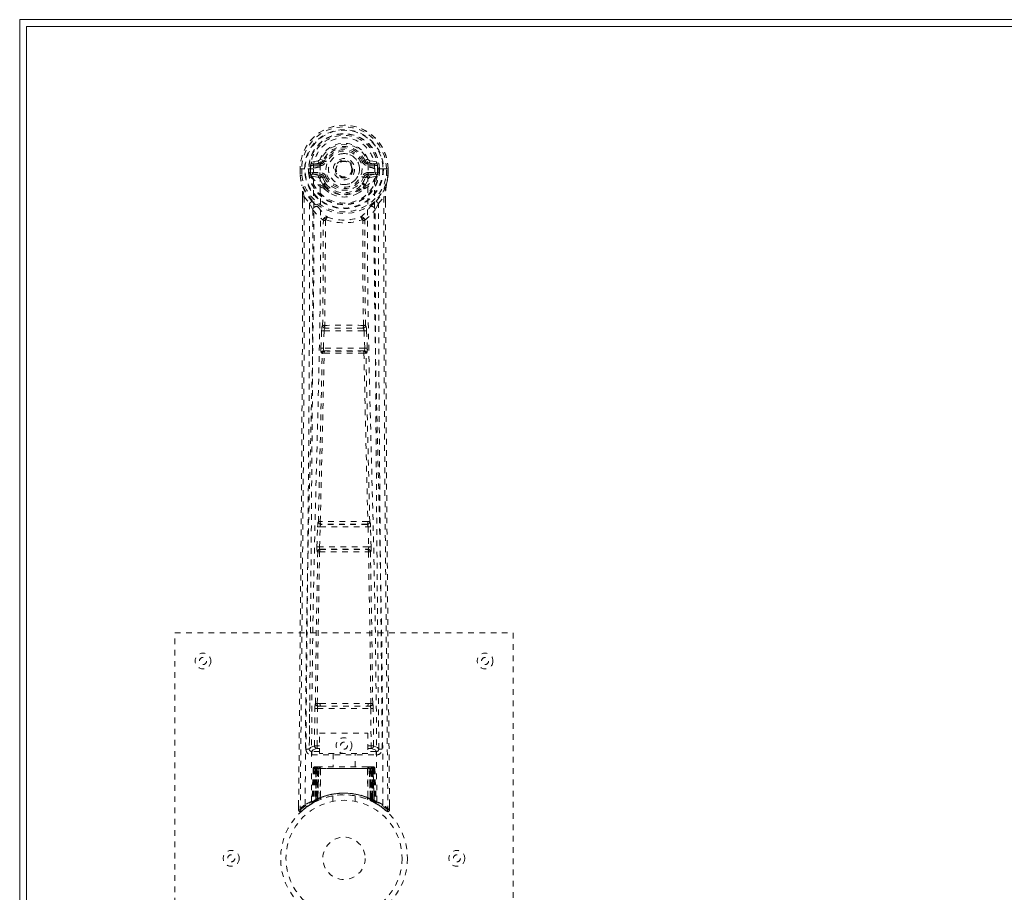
# Model space of a CAD drawing. Header units: inches. Extents: x 23.7 to 107.2, y 42 to 71.8.
# Tile 2 of 6: x 23.7 to 41.1, y 56.3 to 71.8. Entities that reach past the tile are written whole.
import ezdxf

# ---------------------------------------------------------------- set-up
doc = ezdxf.new("R2010")
doc.units = ezdxf.units.IN
doc.header["$MEASUREMENT"] = 0
doc.linetypes.add('SLD-Dashed', pattern=[0.075, 0.05, -0.025])
doc.linetypes.add('SLD-Solid', pattern=[0])

msp = doc.modelspace()

# ---------------------------------------------------------------- linework, layer by layer
at = {"color": 7, "linetype": 'SLD-Solid', "lineweight": 15}
for p, q in [((23.674, 71.772), (107.174, 71.772)), ((23.674, 42.022), (23.674, 71.772)), ((23.793, 71.653), (23.793, 42.14)), ((107.056, 71.653), (23.793, 71.653)), ((23.793, 71.653), (107.056, 71.653)), ((23.793, 42.14), (23.793, 71.653))]:
    msp.add_line(p, q, dxfattribs=at)
at = {"color": 7, "linetype": 'SLD-Dashed', "lineweight": 0}
for p, q in [((29.001, 69.298), (29.056, 69.275)), ((28.645, 69.128), (28.645, 69.011)), ((28.649, 69.128), (28.645, 69.128)), ((28.646, 69.128), (28.646, 69.011)), ((28.702, 69.127), (28.649, 69.128)), ((28.674, 69.127), (28.675, 69.011)), ((28.725, 69.127), (28.702, 69.127)), ((28.731, 69.127), (28.725, 69.127)), ((28.881, 69.127), (28.731, 69.127)), ((28.796, 69.054), (28.796, 69.126)), ((28.831, 69.126), (28.826, 69.126)), ((28.826, 69.126), (28.826, 69.055)), ((28.831, 69.049), (28.831, 69.126)), ((28.968, 69.271), (28.849, 69.248)), ((28.879, 69.212), (28.996, 69.232)), ((28.879, 69.212), (28.879, 69.182)), ((28.996, 69.212), (28.879, 69.212)), ((28.996, 69.182), (28.879, 69.182)), ((28.996, 69.232), (28.996, 69.212)), ((28.996, 69.182), (28.996, 69.212)), ((29.051, 69.267), (29.056, 69.275)), ((29.056, 69.275), (29.078, 69.266)), ((29.581, 69.121), (29.58, 69.105)), ((29.581, 69.129), (29.581, 69.121)), ((29.771, 69.266), (29.793, 69.275)), ((29.793, 69.275), (29.797, 69.267)), ((29.853, 69.232), (29.97, 69.212)), ((29.853, 69.232), (29.853, 69.212)), ((29.97, 69.212), (29.853, 69.212)), ((29.853, 69.182), (29.853, 69.212)), ((29.97, 69.182), (29.853, 69.182)), ((30, 69.248), (29.881, 69.271)), ((29.968, 69.127), (29.968, 69.127)), ((30.118, 69.127), (29.968, 69.127)), ((29.97, 69.182), (29.97, 69.212)), ((30.018, 69.126), (30.023, 69.126)), ((30.018, 69.049), (30.018, 69.126)), ((30.023, 69.055), (30.023, 69.126)), ((30.053, 69.127), (30.053, 69.054)), ((30.053, 69.127), (30.053, 69.127)), ((30.124, 69.127), (30.118, 69.127)), ((30.147, 69.127), (30.124, 69.127)), ((30.2, 69.128), (30.147, 69.127)), ((30.174, 69.011), (30.174, 69.127)), ((30.204, 69.128), (30.2, 69.128)), ((30.202, 69.011), (30.203, 69.128)), ((30.204, 69.128), (30.204, 69.011)), ((28.645, 69.011), (28.645, 69.007)), ((28.796, 69.054), (28.826, 69.055)), ((28.796, 69.054), (28.796, 69.054)), ((28.826, 69.055), (28.832, 69.036)), ((28.832, 69.036), (28.831, 69.049)), ((28.838, 69.011), (28.841, 69.007)), ((28.851, 68.996), (28.841, 69.007)), ((28.851, 68.996), (28.966, 68.975)), ((28.866, 69.06), (28.866, 69.03)), ((28.866, 69.06), (28.996, 69.06)), ((28.996, 69.005), (28.866, 69.03)), ((28.866, 69.03), (28.996, 69.03)), ((28.996, 69.06), (28.996, 69.03)), ((28.996, 69.005), (28.996, 69.03)), ((29.051, 68.964), (29.044, 68.975)), ((29.078, 68.975), (29.051, 68.964)), ((29.798, 68.964), (29.771, 68.975)), ((29.805, 68.975), (29.798, 68.964)), ((29.853, 69.06), (29.853, 69.03)), ((29.853, 69.06), (29.983, 69.06)), ((29.983, 69.03), (29.853, 69.005)), ((29.853, 69.005), (29.853, 69.03)), ((29.853, 69.03), (29.983, 69.03)), ((29.883, 68.975), (29.998, 68.996)), ((29.983, 69.03), (29.983, 69.06)), ((30.008, 69.007), (29.998, 68.996)), ((29.998, 68.996), (29.998, 68.996)), ((29.998, 68.996), (29.998, 68.996)), ((30.008, 69.007), (30.011, 69.011)), ((30.023, 69.055), (30.017, 69.036)), ((30.017, 69.036), (30.018, 69.049)), ((30.053, 69.054), (30.053, 69.054)), ((30.204, 69.007), (30.204, 69.011)), ((29.053, 68.815), (29.053, 68.837)), ((29.072, 68.77), (29.06, 68.787)), ((29.076, 68.842), (29.077, 68.82)), ((29.772, 68.82), (29.773, 68.842)), ((29.789, 68.787), (29.777, 68.77)), ((29.796, 68.815), (29.796, 68.837)), ((28.688, 68.628), (28.688, 68.527)), ((28.689, 68.628), (28.689, 68.526)), ((28.717, 68.627), (28.814, 68.512)), ((30.035, 68.512), (30.131, 68.627)), ((30.16, 68.539), (30.16, 68.628)), ((30.161, 68.628), (30.161, 68.539)), ((28.873, 68.399), (28.814, 68.512)), ((30.035, 68.512), (29.976, 68.399)), ((29.045, 66.346), (29.044, 66.346)), ((29.804, 66.346), (29.804, 66.346)), ((29.014, 65.947), (29.026, 66.256)), ((29.026, 66.256), (29.028, 66.289)), ((29.058, 65.945), (29.07, 66.254)), ((29.07, 66.254), (29.779, 66.254)), ((29.089, 66.299), (29.09, 66.299)), ((29.76, 66.299), (29.089, 66.299)), ((29.759, 66.299), (29.76, 66.299)), ((29.779, 66.254), (29.791, 65.945)), ((29.823, 66.256), (29.82, 66.289)), ((29.835, 65.947), (29.823, 66.256)), ((29.037, 65.853), (29.024, 65.857)), ((29.791, 65.945), (29.058, 65.945)), ((29.081, 65.896), (29.068, 65.9)), ((29.068, 65.9), (29.78, 65.9)), ((29.78, 65.9), (29.768, 65.896)), ((29.812, 65.853), (29.825, 65.857)), ((28.969, 62.867), (28.969, 62.867)), ((29.88, 62.867), (29.88, 62.867)), ((28.944, 62.425), (28.955, 62.777)), ((28.989, 62.423), (29, 62.776)), ((29, 62.776), (29.849, 62.776)), ((29.013, 62.821), (29.014, 62.821)), ((29.836, 62.821), (29.013, 62.821)), ((29.835, 62.821), (29.836, 62.821)), ((29.849, 62.776), (29.86, 62.423)), ((29.904, 62.425), (29.894, 62.777)), ((28.952, 62.335), (28.958, 62.332)), ((29.86, 62.423), (28.989, 62.423)), ((29.002, 62.376), (28.996, 62.378)), ((28.996, 62.378), (29.852, 62.378)), ((29.852, 62.378), (29.847, 62.376)), ((29.891, 62.332), (29.897, 62.335)), ((26.424, 52.897), (26.424, 60.897)), ((26.424, 60.897), (32.424, 60.897)), ((32.424, 60.897), (32.424, 52.897)), ((28.816, 59.654), (28.808, 58.84)), ((28.9, 58.893), (28.907, 59.554)), ((28.945, 58.893), (28.952, 59.553)), ((28.999, 59.644), (28.95, 59.643)), ((28.952, 59.553), (29.897, 59.553)), ((28.961, 59.597), (29.008, 59.597)), ((29.008, 59.597), (29.84, 59.597)), ((29.84, 59.597), (29.888, 59.597)), ((29.899, 59.643), (29.85, 59.644)), ((29.897, 59.553), (29.904, 58.893)), ((29.949, 58.893), (29.942, 59.554)), ((30.041, 58.84), (30.033, 59.654)), ((28.987, 59.12), (29.848, 59.12)), ((28.987, 58.754), (28.987, 59.12)), ((29.848, 59.12), (29.848, 58.754)), ((28.808, 58.84), (28.808, 58.838)), ((28.808, 58.838), (28.808, 58.829)), ((28.808, 58.836), (28.811, 58.819)), ((28.945, 58.848), (28.945, 58.893)), ((28.987, 58.893), (28.945, 58.893)), ((28.987, 58.848), (28.945, 58.848)), ((29.848, 58.893), (29.904, 58.893)), ((29.848, 58.848), (29.904, 58.848)), ((29.949, 58.893), (29.904, 58.893)), ((29.904, 58.848), (29.904, 58.893)), ((30.038, 58.819), (30.041, 58.836)), ((30.04, 58.829), (30.041, 58.838)), ((30.041, 58.838), (30.041, 58.84)), ((28.853, 58.791), (28.853, 58.731)), ((28.987, 58.791), (28.853, 58.791)), ((28.853, 58.731), (29.996, 58.731)), ((29.848, 58.754), (28.987, 58.754)), ((29.229, 58.754), (29.229, 58.522)), ((29.619, 58.522), (29.619, 58.754)), ((29.996, 58.791), (29.848, 58.791)), ((29.996, 58.731), (29.996, 58.791)), ((28.878, 58.493), (28.857, 57.887)), ((28.891, 58.493), (28.871, 57.895)), ((28.891, 58.493), (28.878, 58.493)), ((28.91, 58.493), (28.889, 57.906)), ((28.912, 58.496), (28.89, 57.902)), ((28.909, 58.522), (28.905, 58.521)), ((28.91, 58.522), (28.91, 58.522)), ((28.976, 58.493), (28.91, 58.493)), ((28.918, 58.522), (28.917, 58.519)), ((28.917, 58.493), (28.917, 57.935)), ((28.922, 58.522), (28.918, 58.522)), ((28.931, 58.522), (28.921, 58.522)), ((28.922, 58.493), (29.927, 58.493)), ((28.922, 57.938), (28.922, 58.493)), ((28.93, 57.942), (28.931, 58.493)), ((28.935, 58.522), (28.931, 58.522)), ((28.935, 58.493), (28.935, 57.944)), ((29.914, 58.493), (28.935, 58.493)), ((29.006, 58.522), (28.94, 58.522)), ((28.949, 58.493), (28.949, 57.951)), ((28.952, 58.493), (28.949, 58.493)), ((28.952, 58.493), (29.896, 58.493)), ((28.952, 57.952), (28.952, 58.493)), ((28.957, 57.941), (28.976, 58.493)), ((28.978, 58.493), (28.959, 57.942)), ((28.976, 58.493), (28.978, 58.493)), ((29.002, 57.97), (29.006, 58.494)), ((29.008, 58.493), (29.004, 57.971)), ((29.008, 58.493), (29.006, 58.494)), ((29.84, 58.522), (29.008, 58.522)), ((29.841, 58.493), (29.008, 58.493)), ((29.842, 58.494), (29.841, 58.493)), ((29.845, 57.971), (29.841, 58.493)), ((29.842, 58.494), (29.847, 57.97)), ((29.909, 58.522), (29.843, 58.522)), ((29.871, 58.493), (29.872, 58.493)), ((29.89, 57.942), (29.871, 58.493)), ((29.939, 58.493), (29.872, 58.493)), ((29.872, 58.493), (29.892, 57.941)), ((29.9, 58.493), (29.896, 58.493)), ((29.896, 58.493), (29.896, 57.952)), ((29.9, 57.951), (29.9, 58.493)), ((29.918, 58.522), (29.914, 58.522)), ((29.914, 57.944), (29.914, 58.493)), ((29.927, 58.522), (29.918, 58.522)), ((29.918, 58.493), (29.919, 57.942)), ((29.931, 58.522), (29.926, 58.522)), ((29.927, 58.493), (29.927, 57.938)), ((29.932, 57.935), (29.932, 58.493)), ((29.959, 57.902), (29.937, 58.496)), ((29.939, 58.522), (29.939, 58.522)), ((29.939, 58.493), (29.96, 57.906)), ((29.944, 58.521), (29.94, 58.522)), ((29.957, 58.493), (29.978, 57.895)), ((29.971, 58.493), (29.957, 58.493)), ((29.971, 58.493), (29.992, 57.887)), ((28.961, 57.924), (28.949, 57.951)), ((28.964, 57.926), (28.952, 57.952)), ((29.002, 57.97), (29.004, 57.971)), ((29.224, 58.004), (29.224, 57.907)), ((29.624, 57.907), (29.624, 58.004)), ((29.845, 57.971), (29.847, 57.97)), ((29.896, 57.952), (29.885, 57.926)), ((29.9, 57.951), (29.888, 57.924)), ((28.618, 57.84), (28.618, 57.755)), ((28.668, 57.732), (28.769, 57.813)), ((28.778, 57.82), (28.839, 57.858)), ((28.842, 57.862), (28.856, 57.87)), ((28.857, 57.887), (28.871, 57.895)), ((28.874, 57.881), (28.94, 57.915)), ((28.889, 57.906), (28.957, 57.941)), ((28.897, 57.912), (28.902, 57.911)), ((28.917, 57.935), (28.922, 57.938)), ((28.929, 57.91), (28.917, 57.935)), ((28.929, 57.91), (28.921, 57.905)), ((28.934, 57.912), (28.922, 57.938)), ((28.934, 57.912), (28.929, 57.91)), ((28.942, 57.916), (28.93, 57.942)), ((28.961, 57.924), (28.934, 57.912)), ((28.947, 57.918), (28.935, 57.944)), ((28.94, 57.915), (28.942, 57.916)), ((28.942, 57.916), (28.947, 57.918)), ((28.959, 57.942), (28.957, 57.941)), ((29.004, 57.943), (29.007, 57.944)), ((29.841, 57.944), (29.844, 57.943)), ((29.888, 57.924), (29.885, 57.926)), ((29.892, 57.941), (29.89, 57.942)), ((29.892, 57.941), (29.96, 57.906)), ((29.914, 57.944), (29.902, 57.918)), ((29.902, 57.918), (29.906, 57.916)), ((29.919, 57.942), (29.906, 57.916)), ((29.907, 57.916), (29.908, 57.915)), ((29.908, 57.915), (29.975, 57.881)), ((29.927, 57.938), (29.914, 57.912)), ((29.92, 57.91), (29.914, 57.912)), ((29.932, 57.935), (29.92, 57.91)), ((29.927, 57.938), (29.932, 57.935)), ((29.978, 57.895), (29.992, 57.887)), ((29.993, 57.87), (30.006, 57.862)), ((30.231, 57.755), (30.23, 57.839)), ((28.618, 57.755), (28.648, 57.755))]:
    msp.add_line(p, q, dxfattribs=at)
at = {"color": 7, "linetype": 'SLD-Dashed', "lineweight": 0, "flags": 128}
for points in [[(28.999, 69.157), (29.004, 69.235), (29.027, 69.311), (29.066, 69.38), (29.12, 69.441), (29.186, 69.491), (29.26, 69.527), (29.341, 69.55), (29.424, 69.557), (29.508, 69.55), (29.589, 69.527), (29.663, 69.491), (29.729, 69.441), (29.783, 69.38), (29.822, 69.311), (29.845, 69.235), (29.85, 69.157)], [(28.645, 69.128), (28.645, 69.128), (28.646, 69.128), (28.648, 69.127), (28.652, 69.127), (28.656, 69.127), (28.662, 69.127), (28.668, 69.127), (28.674, 69.127)], [(28.736, 57.849), (28.742, 59.439), (28.76, 61.028), (28.791, 62.615), (28.829, 64.198), (28.858, 65.438), (28.882, 66.673), (28.892, 67.904), (28.881, 69.127)], [(28.879, 69.182), (28.856, 69.186), (28.836, 69.199)], [(28.845, 57.904), (28.852, 59.49), (28.872, 61.075), (28.905, 62.658), (28.946, 64.237), (28.977, 65.474), (29.001, 66.707), (29.011, 67.935), (28.999, 69.157)], [(29.105, 69.255), (29.1, 69.257), (29.095, 69.259), (29.09, 69.261), (29.086, 69.263), (29.083, 69.264), (29.08, 69.265), (29.078, 69.266), (29.078, 69.266)], [(29.743, 69.255), (29.749, 69.257), (29.754, 69.259), (29.759, 69.261), (29.763, 69.263), (29.766, 69.264), (29.769, 69.265), (29.77, 69.266), (29.771, 69.266)], [(30.004, 57.904), (29.997, 59.49), (29.977, 61.075), (29.944, 62.658), (29.903, 64.237), (29.872, 65.474), (29.847, 66.707), (29.838, 67.935), (29.85, 69.157)], [(30.112, 57.849), (30.107, 59.439), (30.088, 61.028), (30.058, 62.615), (30.02, 64.198), (29.99, 65.438), (29.967, 66.673), (29.957, 67.904), (29.968, 69.127)], [(30.013, 69.199), (29.993, 69.186), (29.97, 69.182)], [(30.023, 69.126), (30.027, 69.126), (30.033, 69.126), (30.043, 69.126), (30.053, 69.127)], [(30.174, 69.127), (30.181, 69.127), (30.187, 69.127), (30.192, 69.127), (30.197, 69.127), (30.201, 69.127), (30.203, 69.127), (30.204, 69.128), (30.204, 69.128)], [(28.645, 69.011), (28.658, 68.916), (28.674, 68.841)], [(28.645, 69.007), (28.646, 69.007), (28.648, 69.007), (28.651, 69.007), (28.655, 69.008), (28.659, 69.009), (28.664, 69.009), (28.669, 69.01), (28.675, 69.011)], [(28.675, 69.011), (28.668, 69.011), (28.662, 69.011), (28.657, 69.011), (28.652, 69.011), (28.648, 69.011), (28.646, 69.011), (28.645, 69.011), (28.645, 69.011)], [(28.645, 69.007), (28.657, 68.918), (28.676, 68.83)], [(28.826, 69.055), (28.826, 69.055), (28.826, 69.055)], [(28.831, 69.049), (28.848, 69.057), (28.866, 69.06)], [(28.994, 68.953), (28.98, 68.97), (28.966, 68.975)], [(29.053, 68.837), (29.022, 68.888), (28.994, 68.953)], [(29.051, 68.964), (29.077, 68.903), (29.105, 68.856)], [(29.105, 68.987), (29.1, 68.984), (29.095, 68.982), (29.09, 68.98), (29.086, 68.979), (29.083, 68.977), (29.08, 68.976), (29.078, 68.975), (29.078, 68.975)], [(29.743, 68.987), (29.749, 68.984), (29.754, 68.982), (29.759, 68.98), (29.763, 68.979), (29.766, 68.977), (29.769, 68.976), (29.77, 68.975), (29.771, 68.975)], [(29.796, 68.837), (29.827, 68.888), (29.855, 68.953)], [(29.855, 68.953), (29.869, 68.97), (29.883, 68.975)], [(29.983, 69.06), (30.001, 69.057), (30.018, 69.049)], [(30.053, 69.054), (30.042, 69.054), (30.033, 69.055), (30.026, 69.055), (30.023, 69.055)], [(30.023, 69.055), (30.023, 69.055), (30.023, 69.055)], [(30.173, 68.83), (30.19, 68.908), (30.204, 69.007)], [(30.204, 69.011), (30.204, 69.011), (30.203, 69.011), (30.2, 69.011), (30.197, 69.011), (30.192, 69.011), (30.186, 69.011), (30.18, 69.011), (30.174, 69.011)], [(30.204, 69.007), (30.203, 69.007), (30.201, 69.007), (30.198, 69.007), (30.194, 69.008), (30.19, 69.009), (30.185, 69.009), (30.179, 69.01), (30.174, 69.011)], [(30.204, 69.011), (30.191, 68.916), (30.175, 68.841)], [(28.674, 68.841), (28.674, 68.835), (28.676, 68.83)], [(28.856, 68.552), (28.755, 68.675), (28.676, 68.83)], [(29.072, 68.77), (29.147, 68.71), (29.197, 68.684)], [(29.652, 68.684), (29.702, 68.71), (29.777, 68.77)], [(29.993, 68.552), (30.094, 68.675), (30.173, 68.83)], [(30.173, 68.83), (30.175, 68.835), (30.175, 68.841)], [(28.717, 68.627), (28.719, 67.813), (28.718, 66.964), (28.716, 66.081), (28.712, 65.278), (28.709, 64.761), (28.706, 64.219), (28.701, 63.652), (28.697, 63.089), (28.693, 62.601), (28.687, 61.954), (28.681, 61.266), (28.674, 60.537), (28.667, 59.86), (28.648, 57.755)], [(28.688, 68.628), (28.687, 68.628), (28.688, 68.628), (28.691, 68.628), (28.695, 68.627), (28.7, 68.627), (28.705, 68.627), (28.711, 68.627), (28.717, 68.627)], [(30.131, 68.627), (30.13, 67.889), (30.131, 67.108), (30.133, 66.285), (30.136, 65.42), (30.141, 64.623), (30.146, 63.794), (30.148, 63.603), (30.149, 63.411), (30.151, 63.217), (30.152, 63.083), (30.153, 62.954), (30.154, 62.818), (30.155, 62.677), (30.159, 62.223), (30.164, 61.719), (30.169, 61.163), (30.172, 60.812), (30.176, 60.44), (30.18, 60.037), (30.184, 59.661), (30.188, 59.171), (30.192, 58.735), (30.196, 58.354), (30.199, 58.027), (30.201, 57.755)], [(30.131, 68.627), (30.137, 68.627), (30.143, 68.627), (30.149, 68.627), (30.154, 68.627), (30.158, 68.628), (30.161, 68.628), (30.161, 68.628), (30.161, 68.628)], [(28.688, 68.527), (28.685, 65.91), (28.668, 63.194), (28.643, 60.472), (28.618, 57.755)], [(28.814, 68.512), (28.814, 67.771), (28.812, 66.999), (28.81, 66.196), (28.806, 65.43), (28.801, 64.655), (28.795, 63.879), (28.788, 63.123), (28.782, 62.398), (28.776, 61.722), (28.768, 60.966), (28.761, 60.256), (28.755, 59.559), (28.748, 58.837)], [(28.951, 68.464), (28.96, 68.455), (28.966, 68.449)], [(29.883, 68.449), (29.888, 68.455), (29.898, 68.464)], [(30.101, 58.837), (30.098, 59.213), (30.093, 59.642), (30.089, 60.111), (30.085, 60.536), (30.083, 60.759), (30.08, 60.981), (30.078, 61.204), (30.076, 61.456), (30.073, 61.711), (30.071, 61.959), (30.066, 62.462), (30.062, 62.93), (30.058, 63.362), (30.055, 63.785), (30.051, 64.275), (30.045, 65.115), (30.04, 65.964), (30.037, 66.841), (30.035, 67.695), (30.035, 68.512)], [(30.161, 68.539), (30.164, 65.911), (30.181, 63.193), (30.206, 60.474), (30.231, 57.755)], [(28.873, 68.399), (28.864, 65.213), (28.838, 62.025), (28.808, 58.836)], [(28.873, 68.399), (28.957, 68.301), (29.055, 68.215)], [(29.794, 68.215), (29.892, 68.301), (29.976, 68.399)], [(30.041, 58.836), (30.01, 62.025), (29.985, 65.213), (29.976, 68.399)], [(29.045, 66.346), (29.056, 67.278), (29.057, 68.207)], [(29.103, 68.224), (29.098, 68.233), (29.091, 68.24), (29.083, 68.244), (29.075, 68.244), (29.067, 68.241), (29.061, 68.234), (29.057, 68.226), (29.055, 68.215)], [(29.093, 68.213), (29.092, 67.284), (29.081, 66.351)], [(29.103, 68.224), (29.096, 68.22), (29.093, 68.217), (29.093, 68.215), (29.093, 68.213)], [(29.794, 68.215), (29.792, 68.226), (29.788, 68.234), (29.782, 68.241), (29.774, 68.244), (29.766, 68.244), (29.758, 68.24), (29.751, 68.233), (29.746, 68.224)], [(29.756, 68.213), (29.756, 68.215), (29.755, 68.217), (29.753, 68.22), (29.746, 68.224)], [(29.768, 66.351), (29.757, 67.284), (29.756, 68.213)], [(29.804, 66.346), (29.793, 67.278), (29.792, 68.207)], [(29.026, 66.256), (29.031, 66.256), (29.041, 66.255), (29.055, 66.255), (29.07, 66.254)], [(29.07, 66.254), (29.071, 66.263), (29.073, 66.271), (29.077, 66.285), (29.083, 66.295), (29.086, 66.298), (29.088, 66.299), (29.089, 66.299)], [(29.779, 66.254), (29.786, 66.254), (29.794, 66.255), (29.801, 66.255), (29.808, 66.255), (29.813, 66.255), (29.818, 66.256), (29.821, 66.256), (29.823, 66.256)], [(28.969, 62.867), (29.004, 64.363), (29.037, 65.853)], [(29.003, 62.87), (29.039, 64.366), (29.072, 65.858)], [(29.014, 65.947), (29.016, 65.947), (29.019, 65.947), (29.024, 65.947), (29.029, 65.946), (29.036, 65.946), (29.043, 65.946), (29.05, 65.946), (29.058, 65.945)], [(29.068, 65.9), (29.064, 65.904), (29.06, 65.914), (29.058, 65.928), (29.058, 65.937), (29.058, 65.945)], [(29.776, 65.858), (29.81, 64.366), (29.845, 62.87)], [(29.791, 65.945), (29.791, 65.937), (29.791, 65.928), (29.789, 65.914), (29.785, 65.904), (29.78, 65.9)], [(29.791, 65.945), (29.798, 65.946), (29.806, 65.946), (29.813, 65.946), (29.82, 65.946), (29.825, 65.947), (29.83, 65.947), (29.833, 65.947), (29.835, 65.947)], [(29.88, 62.867), (29.845, 64.363), (29.812, 65.853)], [(28.974, 62.848), (28.972, 62.85), (28.969, 62.867)], [(28.955, 62.777), (28.957, 62.811), (28.957, 62.813)], [(28.955, 62.777), (28.957, 62.777), (28.96, 62.777), (28.964, 62.777), (28.97, 62.777), (28.977, 62.777), (28.984, 62.776), (28.992, 62.776), (29, 62.776)], [(29.849, 62.776), (29.857, 62.776), (29.865, 62.776), (29.872, 62.777), (29.879, 62.777), (29.884, 62.777), (29.889, 62.777), (29.892, 62.777), (29.894, 62.777)], [(29.894, 62.777), (29.892, 62.811), (29.892, 62.813)], [(28.917, 59.642), (28.933, 60.988), (28.958, 62.332)], [(28.944, 62.425), (28.946, 62.425), (28.949, 62.424), (28.954, 62.424), (28.959, 62.424), (28.966, 62.424), (28.973, 62.424), (28.981, 62.424), (28.989, 62.423)], [(28.95, 59.643), (28.966, 60.99), (28.991, 62.335)], [(29.857, 62.335), (29.882, 60.99), (29.899, 59.643)], [(29.86, 62.423), (29.868, 62.424), (29.876, 62.424), (29.883, 62.424), (29.89, 62.424), (29.895, 62.424), (29.9, 62.424), (29.903, 62.425), (29.904, 62.425)], [(29.932, 59.642), (29.916, 60.988), (29.891, 62.332)], [(28.907, 59.554), (28.912, 59.554), (28.922, 59.553), (28.936, 59.553), (28.952, 59.553)], [(28.961, 59.597), (28.944, 59.601), (28.933, 59.608)], [(28.999, 59.644), (29.21, 59.644), (29.424, 59.644), (29.639, 59.644), (29.85, 59.644)], [(29.008, 59.597), (29.213, 59.597), (29.419, 59.597), (29.63, 59.597), (29.84, 59.597)], [(29.897, 59.553), (29.912, 59.553), (29.927, 59.553), (29.937, 59.554), (29.942, 59.554)], [(28.9, 58.893), (28.831, 58.865), (28.81, 58.839)], [(28.853, 58.791), (28.876, 58.819), (28.945, 58.848)], [(28.9, 58.893), (28.905, 58.893), (28.915, 58.893), (28.929, 58.893), (28.945, 58.893)], [(29.904, 58.848), (29.973, 58.819), (29.996, 58.791)], [(30.041, 58.836), (30.018, 58.865), (29.949, 58.893)], [(28.878, 58.493), (28.881, 58.493), (28.889, 58.493), (28.902, 58.493), (28.917, 58.493)], [(28.931, 58.493), (28.916, 58.493), (28.903, 58.493), (28.895, 58.493), (28.891, 58.493)], [(28.91, 58.493), (28.91, 58.493), (28.912, 58.493), (28.915, 58.493), (28.92, 58.493), (28.926, 58.493), (28.933, 58.493), (28.941, 58.493), (28.949, 58.493)], [(28.931, 58.52), (28.927, 58.521), (28.925, 58.521), (28.923, 58.522), (28.923, 58.522)], [(28.988, 58.512), (28.981, 58.502), (28.978, 58.493)], [(29.006, 58.494), (28.992, 58.508), (28.988, 58.512)], [(29.842, 58.494), (29.857, 58.508), (29.861, 58.512)], [(29.871, 58.493), (29.868, 58.502), (29.861, 58.512)], [(29.9, 58.493), (29.908, 58.493), (29.916, 58.493), (29.923, 58.493), (29.929, 58.493), (29.933, 58.493), (29.937, 58.493), (29.939, 58.493), (29.939, 58.493)], [(29.91, 58.521), (29.909, 58.522), (29.908, 58.522)], [(29.925, 58.522), (29.925, 58.522), (29.924, 58.521), (29.922, 58.521), (29.918, 58.52)], [(29.957, 58.493), (29.954, 58.493), (29.945, 58.493), (29.933, 58.493), (29.918, 58.493)], [(29.932, 58.493), (29.947, 58.493), (29.96, 58.493), (29.968, 58.493), (29.971, 58.493)], [(29.939, 58.492), (29.938, 58.499), (29.937, 58.501)], [(29.958, 57.89), (29.952, 57.893), (29.92, 57.91)], [(29.961, 57.898), (29.96, 57.904), (29.96, 57.906)], [(29.998, 57.87), (29.992, 57.881), (29.987, 57.894)], [(29.992, 57.881), (29.991, 57.887), (29.991, 57.888)], [(28.621, 57.755), (28.622, 57.747), (28.626, 57.74), (28.631, 57.733), (28.637, 57.728), (28.645, 57.726), (28.652, 57.725), (28.659, 57.727), (28.666, 57.731)], [(30.201, 57.755), (30.194, 57.746), (30.187, 57.739), (30.183, 57.734), (30.181, 57.732)], [(30.183, 57.735), (30.19, 57.731), (30.198, 57.729), (30.206, 57.728), (30.214, 57.73), (30.221, 57.733), (30.226, 57.738), (30.23, 57.745), (30.231, 57.753)], [(30.231, 57.755), (30.231, 57.755), (30.229, 57.755), (30.222, 57.755), (30.213, 57.755), (30.207, 57.755), (30.201, 57.755)]]:
    msp.add_lwpolyline(points, dxfattribs=at)
at = {"color": 7, "linetype": 'SLD-Dashed', "lineweight": 0}
for centre, radius in [((29.424, 69.121), 0.7), ((29.424, 69.121), 0.69), ((29.424, 69.121), 0.623), ((29.424, 69.121), 0.32), ((29.424, 69.121), 0.275), ((29.424, 69.121), 0.188), ((29.424, 69.121), 0.157), ((29.424, 69.121), 0.142), ((29.424, 69.121), 0.139), ((29.424, 69.121), 0.138), ((26.924, 60.397), 0.14), ((26.924, 60.397), 0.0625), ((31.924, 60.397), 0.14), ((31.924, 60.397), 0.0625), ((29.424, 58.897), 0.14), ((29.424, 58.897), 0.0625), ((29.424, 56.897), 1.125), ((29.424, 56.897), 1.03), ((29.424, 56.897), 0.375), ((27.424, 56.897), 0.141), ((27.424, 56.897), 0.0625), ((31.424, 56.897), 0.141), ((31.424, 56.897), 0.0625)]:
    msp.add_circle(centre, radius, dxfattribs=at)
for centre, radius, start, end in [((29.424, 69.121), 0.78, 0, 179.4852), ((29.424, 69.121), 0.78, 0.5288, 179.4712), ((29.424, 69.121), 0.75, 0.4561, 179.5439), ((29.424, 69.121), 0.629, 0.5444, 179.4556), ((29.424, 69.121), 0.599, 0.5443, 179.4557), ((29.424, 69.133), 0.543, 359.3659, 180.6341), ((29.424, 69.121), 0.459, 22.774, 157.226), ((29.424, 69.121), 0.4, 22.774, 157.226), ((29.424, 69.121), 0.376, 22.774, 157.226), ((29.424, 69.121), 0.346, 22.7741, 157.2259), ((28.959, 69.316), 0.0455, 281.3464, 337.4806), ((29.424, 69.121), 0.275, 89.9999, 270.0001), ((29.424, 69.121), 0.275, 269.9999, 90.0001), ((29.278, 70.579), 1.402, 291.5624, 293.988), ((29.89, 69.316), 0.0455, 202.5327, 258.6443), ((28.819, 69.998), 0.872, 268.4822, 270.4289), ((29.424, 69.121), 0.593, 172.3909, 179.4476), ((29.04, 69.172), 0.206, 158.349, 172.3353), ((28.878, 69.241), 0.0299, 167.8922, 271.9518), ((28.998, 68.916), 0.242, 89.735, 118.8261), ((28.996, 69.262), 0.0301, 162.3463, 268.5761), ((28.99, 69.303), 0.0715, 274.778, 329.7637), ((28.996, 69.301), 0.089, 270, 337.226), ((28.996, 69.301), 0.119, 269.9999, 337.2257), ((29.853, 69.301), 0.119, 202.7743, 270.0001), ((29.853, 69.301), 0.089, 202.774, 270), ((29.859, 69.303), 0.0714, 210.317, 265.246), ((29.849, 68.908), 0.249, 61.7052, 89.8625), ((29.852, 69.262), 0.0301, 271.4556, 17.622), ((29.971, 69.241), 0.0299, 268.0458, 12.1101), ((29.809, 69.172), 0.206, 7.6623, 21.6592), ((29.424, 69.121), 0.593, 0.5524, 7.6091), ((28.675, 69.011), 0.03, 180.2178, 185.2738), ((29.424, 69.121), 0.787, 188.3239, 351.6761), ((29.424, 69.121), 0.758, 188.3238, 351.6762), ((29.424, 69.121), 0.632, 186.0642, 353.9358), ((29.424, 69.121), 0.602, 186.2697, 353.7303), ((28.915, 69.044), 0.0842, 185.3893, 202.6367), ((28.866, 68.999), 0.0305, 89.04, 156.175), ((29.293, 69.215), 0.497, 204.8156, 243.6291), ((29.231, 69.216), 0.439, 210.0688, 246.0866), ((28.996, 68.975), 0.0299, 91.0453, 179.005), ((29.024, 68.947), 0.031, 31.5915, 170.0524), ((28.996, 68.941), 0.119, 22.7738, 90.0006), ((28.996, 68.941), 0.089, 22.774, 90), ((28.994, 68.948), 0.0567, 28.2264, 87.982), ((29.424, 69.121), 0.376, 202.774, 337.226), ((29.424, 69.121), 0.346, 202.7741, 337.2259), ((29.424, 69.121), 0.156, 245.1542, 290.0596), ((29.853, 68.941), 0.119, 89.9994, 157.2262), ((29.359, 69.117), 0.465, 325.8398, 340.7926), ((29.853, 68.941), 0.089, 90, 157.226), ((29.561, 69.211), 0.491, 296.1278, 335.5123), ((29.617, 69.217), 0.44, 293.9343, 329.9021), ((29.825, 68.947), 0.031, 10.1654, 148.1969), ((29.855, 68.948), 0.0565, 91.9496, 151.5717), ((29.853, 68.975), 0.0299, 0.9924, 88.9527), ((29.983, 68.999), 0.0306, 23.8325, 90.9567), ((29.903, 69.051), 0.115, 339.6997, 352.2743), ((27.487, 68.657), 1.202, 358.6564, 8.815), ((25.098, 67.988), 3.675, 10.0102, 13.2381), ((29.083, 68.834), 0.0305, 43.9332, 174.3703), ((29.075, 68.792), 0.0505, 88.2705, 115.7507), ((29.075, 68.77), 0.0506, 88.2464, 115.6864), ((29.097, 68.811), 0.0444, 175.0068, 212.6962), ((29.112, 68.765), 0.0404, 127.2209, 172.6945), ((29.105, 68.818), 0.0371, 89.2781, 139.8308), ((29.424, 69.132), 0.453, 219.7483, 320.2509), ((29.109, 68.821), 0.0326, 181.6356, 227.8339), ((29.424, 69.158), 0.494, 226.9722, 313.0278), ((29.424, 69.114), 0.411, 219.0115, 320.9885), ((29.766, 68.834), 0.0305, 5.6294, 136.0671), ((29.744, 68.818), 0.0371, 40.1667, 90.7248), ((29.74, 68.821), 0.0326, 312.1631, 358.3674), ((29.737, 68.765), 0.0404, 7.3155, 52.7691), ((29.774, 68.769), 0.0506, 64.3261, 91.7434), ((29.774, 68.792), 0.0504, 64.2098, 91.7658), ((29.752, 68.811), 0.0444, 327.3963, 5.0007), ((33.753, 67.988), 3.678, 166.7624, 169.9881), ((31.363, 68.657), 1.202, 171.1878, 181.3421), ((29.424, 69.102), 0.476, 241.4727, 298.5264), ((29.276, 68.064), 0.644, 130.7421, 135.9109), ((30.399, 70.126), 2.204, 225.5691, 228.9423), ((28.934, 68.397), 0.0608, 58.031, 177.6188), ((29.693, 68.958), 0.887, 215.0281, 230.8702), ((29.156, 68.958), 0.888, 309.1315, 324.97), ((29.915, 68.397), 0.0608, 2.3802, 121.9723), ((28.45, 70.126), 2.205, 311.058, 314.4301), ((29.573, 68.064), 0.644, 44.0904, 49.2595), ((29.115, 68.211), 0.0608, 73.4583, 176.3312), ((29.179, 68.206), 0.0786, 126.2624, 166.6727), ((29.424, 69.062), 0.844, 249.7728, 290.2273), ((29.734, 68.211), 0.0608, 3.6694, 106.5427), ((29.67, 68.206), 0.0786, 13.3246, 53.7403), ((29.043, 68.207), 0.0143, 356.6437, 32.4488), ((29.089, 68.134), 0.0795, 87.4897, 113.9486), ((29.424, 69.134), 0.965, 250.5266, 289.4745), ((29.76, 68.134), 0.0795, 66.0574, 92.5057), ((29.806, 68.207), 0.0143, 147.5512, 183.3563), ((29.122, 66.293), 0.0933, 145.8671, 182.4621), ((29.089, 66.344), 0.0451, 177.8532, 268.9602), ((29.075, 66.262), 0.0889, 86.1825, 109.6193), ((29.09, 66.344), 0.0451, 177.8516, 268.9539), ((29.167, 66.339), 0.0873, 171.8105, 206.8108), ((29.424, 33.628), 32.724, 89.399, 90.6009), ((29.681, 66.339), 0.0872, 333.1893, 8.1944), ((29.758, 66.344), 0.0451, 271.0472, 2.1503), ((29.759, 66.344), 0.0451, 271.0442, 2.1424), ((29.774, 66.263), 0.088, 70.2459, 93.9523), ((29.727, 66.293), 0.0933, 357.5338, 34.1335), ((29.424, 32.918), 33.383, 89.4253, 90.5747), ((29.72, 66.256), 0.0588, 357.832, 46.6349), ((29.177, 65.92), 0.165, 170.5911, 202.3692), ((29.069, 65.855), 0.0451, 90.8625, 177.5117), ((29.082, 65.851), 0.0451, 90.8986, 177.3955), ((29.066, 65.766), 0.0919, 86.0233, 108.5447), ((29.133, 65.864), 0.0607, 148.3039, 186.2258), ((29.425, 102.877), 37.021, 269.4551, 270.5446), ((29.424, 98.775), 32.881, 269.4018, 270.5982), ((29.767, 65.851), 0.0451, 2.598, 89.1078), ((29.716, 65.864), 0.0612, 353.9391, 31.5379), ((29.783, 65.766), 0.092, 71.4651, 93.9888), ((29.78, 65.855), 0.0451, 2.4896, 89.1362), ((29.672, 65.92), 0.165, 337.637, 9.4027), ((29.075, 62.817), 0.118, 154.6474, 182.0156), ((28.996, 62.745), 0.125, 86.4437, 102.2366), ((29.014, 62.866), 0.0451, 178.3754, 269.3668), ((29.014, 62.864), 0.0433, 202.7746, 270.2208), ((29.072, 62.859), 0.0697, 170.9172, 213.0641), ((29.424, 29.303), 33.569, 89.2813, 90.7188), ((29.777, 62.859), 0.0697, 326.9386, 9.0802), ((29.835, 62.866), 0.0451, 270.6354, 1.6283), ((29.835, 62.866), 0.0451, 270.6333, 1.6275), ((29.853, 62.747), 0.123, 77.6607, 93.6591), ((29.774, 62.817), 0.118, 357.9828, 25.3698), ((29.062, 62.782), 0.0626, 141.5423, 185.5211), ((29.424, 29.474), 33.35, 89.2944, 90.7056), ((29.787, 62.782), 0.0626, 354.4769, 38.4597), ((29.164, 62.397), 0.222, 172.8819, 196.3598), ((28.997, 62.333), 0.0451, 90.555, 178.0605), ((29.003, 62.331), 0.0451, 90.5785, 178.0288), ((28.984, 62.199), 0.136, 86.7378, 101.113), ((29.048, 62.41), 0.0601, 166.8954, 211.4075), ((29.048, 62.342), 0.0567, 143.3873, 187.521), ((29.424, 98.466), 36.134, 269.3135, 270.6865), ((29.424, 95.405), 33.031, 269.2676, 270.7324), ((29.846, 62.331), 0.0451, 1.9682, 89.4245), ((29.801, 62.342), 0.057, 352.6071, 36.4907), ((29.801, 62.41), 0.0601, 328.6021, 13.0949), ((29.852, 62.333), 0.0451, 1.9426, 89.4419), ((29.865, 62.199), 0.136, 78.8635, 93.2828), ((29.685, 62.397), 0.222, 343.6402, 7.1211), ((29.196, 59.567), 0.289, 164.9821, 182.646), ((28.943, 59.385), 0.258, 88.4487, 95.7721), ((28.955, 59.64), 0.0384, 177.0821, 235.3579), ((29.025, 59.637), 0.0757, 175.3524, 211.8344), ((29.029, 59.56), 0.0773, 151.6218, 185.4605), ((29.063, 59.633), 0.0652, 170.5523, 213.5391), ((29.786, 59.633), 0.0652, 326.4374, 9.4352), ((29.824, 59.637), 0.075, 327.9981, 4.8139), ((29.886, 59.643), 0.0456, 271.9222, 359.0019), ((29.82, 59.56), 0.0773, 354.5349, 28.3819), ((29.906, 59.385), 0.258, 84.2219, 91.5576), ((29.653, 59.567), 0.289, 357.3487, 15.0233), ((28.79, 61.701), 2.865, 269.1596, 270.3596), ((28.853, 58.835), 0.105, 179.3659, 270.0808), ((28.945, 58.893), 0.0451, 179.6152, 269.5767), ((29.904, 58.893), 0.0451, 270.4267, 0.357), ((29.996, 58.835), 0.105, 269.913, 0.6402), ((30.059, 61.706), 2.87, 269.642, 270.8399), ((28.853, 58.836), 0.045, 202.0085, 269.9791), ((29.996, 58.836), 0.045, 270.02, 337.9893), ((28.908, 58.492), 0.03, 90.0043, 178.0067), ((28.909, 58.491), 0.0305, 110.7116, 177.6429), ((28.921, 58.492), 0.03, 113.5027, 178.0116), ((28.922, 58.49), 0.0315, 89.3072, 122.3743), ((28.94, 58.492), 0.03, 90.064, 178.0682), ((28.945, 58.487), 0.0353, 81.8111, 170.6796), ((28.939, 58.638), 0.12, 255.9123, 259.5525), ((29.329, 58.5), 0.407, 176.9213, 180.9985), ((29.779, 58.496), 0.849, 178.4133, 180.2206), ((29.357, 58.5), 0.422, 177.0374, 180.966), ((29.391, 58.5), 0.442, 177.1657, 180.9212), ((29.398, 58.5), 0.446, 177.1813, 180.9057), ((29.006, 58.492), 0.0299, 90.1887, 178.2046), ((29.009, 58.495), 0.0266, 90.8036, 141.4473), ((29.84, 58.495), 0.0265, 38.3698, 89.3835), ((29.843, 58.492), 0.0299, 1.7998, 89.8113), ((29.454, 58.5), 0.443, 359.088, 2.8343), ((29.458, 58.5), 0.442, 359.0834, 2.8389), ((29.909, 58.492), 0.03, 1.9292, 89.9386), ((29.489, 58.5), 0.425, 359.0508, 2.9551), ((29.497, 58.5), 0.422, 359.0352, 2.9707), ((29.52, 58.5), 0.407, 358.991, 3.0706), ((29.927, 58.49), 0.0315, 57.9471, 90.6841), ((29.912, 58.632), 0.114, 280.091, 283.9862), ((29.114, 58.496), 0.818, 359.7658, 1.6405), ((29.927, 58.492), 0.03, 1.9735, 66.5687), ((29.941, 58.492), 0.03, 1.9978, 89.9956), ((29.94, 58.491), 0.0305, 2.3531, 69.3807), ((29.424, 56.896), 1.158, 47.8714, 132.1369), ((29.424, 56.865), 1.19, 60.8801, 119.1199), ((29.424, 56.897), 1.127, 60.4733, 119.5267), ((29.405, 57.284), 0.807, 124.3671, 129.6504), ((29.424, 56.898), 1.155, 64.2141, 115.7859), ((29.424, 56.898), 1.155, 64.9105, 115.0895), ((29.424, 56.898), 1.155, 65.8866, 114.1134), ((29.381, 57.344), 0.732, 121.2353, 125.2467), ((28.975, 57.953), 0.031, 340.2251, 31.685), ((29.424, 56.933), 1.12, 67.9257, 112.0743), ((28.974, 57.953), 0.0345, 344.8325, 31.0439), ((29.875, 57.953), 0.0345, 148.9453, 195.1685), ((29.874, 57.953), 0.0311, 148.3237, 199.6376), ((29.466, 57.342), 0.734, 54.7606, 58.7628), ((29.437, 57.275), 0.819, 50.3879, 55.5947), ((29.423, 56.857), 1.206, 124.679, 131.8732), ((29.42, 56.903), 1.12, 124.6365, 132.1027), ((29.41, 56.663), 1.364, 114.4492, 119.5849), ((28.766, 57.849), 0.03, 180.2591, 304.0791), ((29.424, 56.897), 1.126, 119.5246, 124.6599), ((28.827, 57.888), 0.03, 301.0862, 358.0106), ((28.886, 57.917), 0.0429, 197.0111, 245.8256), ((28.841, 57.896), 0.0299, 300.3009, 358.0971), ((29.278, 57.15), 0.835, 118.79, 120.3499), ((29.414, 57.262), 0.837, 126.4732, 131.7427), ((29.4, 57.285), 0.808, 125.5361, 130.9176), ((28.874, 58.037), 0.137, 269.4081, 293.5146), ((28.859, 57.907), 0.0299, 299.2498, 358.1944), ((28.905, 58.018), 0.109, 271.2479, 300.4797), ((28.928, 57.942), 0.0297, 295.5238, 358.5242), ((28.929, 57.942), 0.0297, 295.4502, 358.5241), ((29.315, 57.132), 0.868, 113.558, 115.4834), ((29.429, 56.906), 1.117, 60.758, 65.7316), ((29.92, 57.942), 0.0297, 181.4759, 244.5498), ((29.921, 57.942), 0.0297, 181.4743, 244.4778), ((29.447, 57.282), 0.811, 49.0923, 54.454), ((29.414, 56.875), 1.154, 59.924, 63.9568), ((29.435, 57.263), 0.836, 48.2551, 53.5313), ((29.504, 57.035), 0.968, 59.6332, 62.511), ((29.989, 57.907), 0.0299, 181.8015, 240.7465), ((29.99, 57.907), 0.03, 196.8818, 241.236), ((30.008, 57.896), 0.0299, 181.8979, 239.7041), ((29.963, 57.917), 0.0429, 294.1644, 342.9962), ((29.425, 56.897), 1.127, 55.3416, 60.4739), ((30.041, 57.924), 0.0707, 211.4619, 238.89), ((30.022, 57.888), 0.03, 181.9787, 238.9245), ((29.422, 56.893), 1.131, 58.9269, 59.8035), ((29.438, 56.661), 1.366, 60.4193, 65.5465), ((30.082, 57.849), 0.03, 235.9282, 359.7337), ((29.429, 56.903), 1.12, 47.8952, 55.3635), ((29.43, 56.862), 1.2, 48.1041, 55.3368), ((28.648, 57.755), 0.03, 179.4701, 312.151), ((28.704, 57.785), 0.0641, 208.6881, 235.7133), ((30.201, 57.755), 0.03, 227.8482, 0.5287)]:
    msp.add_arc(centre, radius, start, end, dxfattribs=at)

doc.saveas('drawing.dxf')
